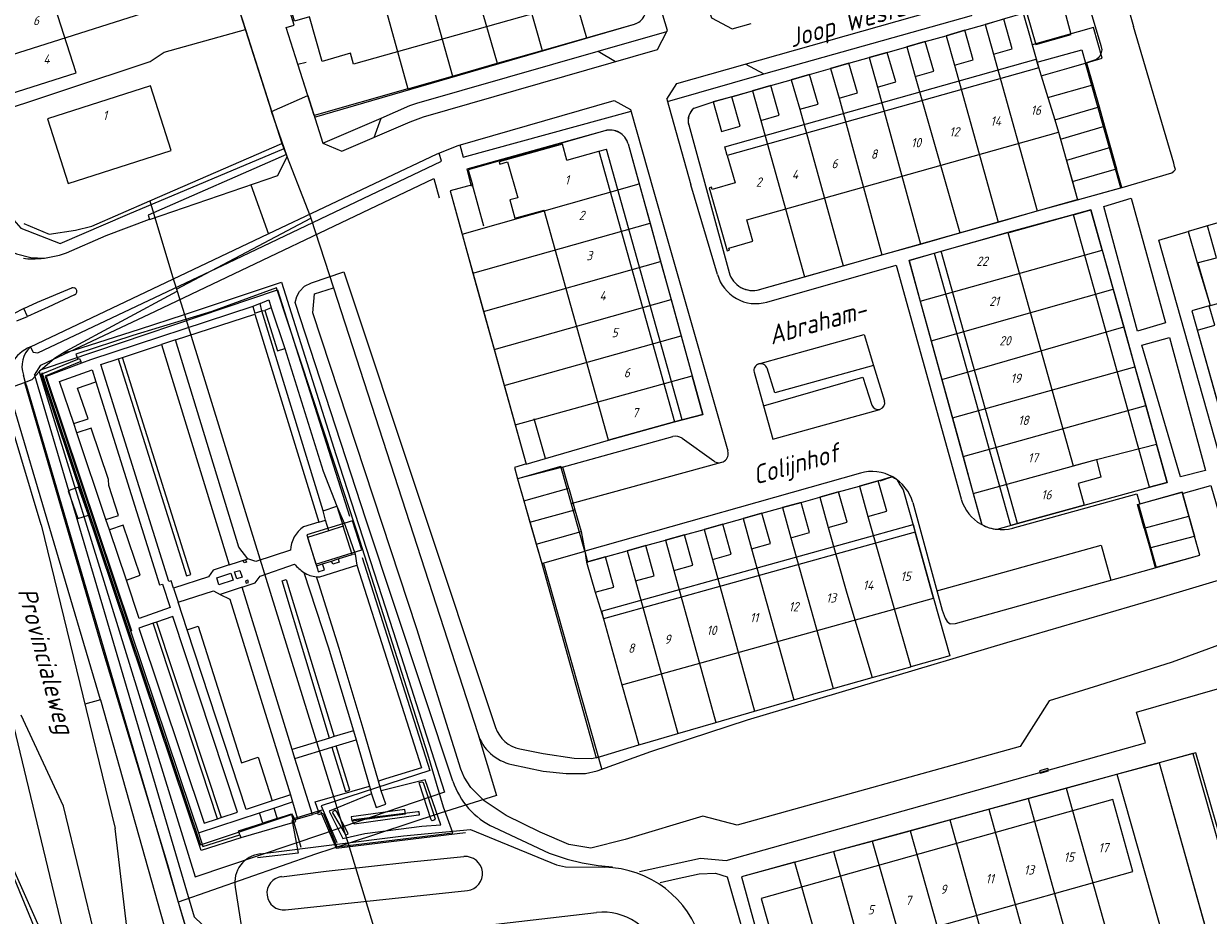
# Model space of a CAD drawing. Extents: x 124314 to 128016, y 450271 to 453716.
# Tile 28 of 40: x 125255 to 125414, y 450834 to 450954. Entities that reach past the tile are written whole.
import ezdxf
from ezdxf.enums import TextEntityAlignment as Align

# ---------------------------------------------------------------- set-up
doc = ezdxf.new("R2010")
doc.units = 0
doc.header["$MEASUREMENT"] = 0
for name, color, linetype in [('Default_100', 7, 'Continuous'), ('Default_101', 7, 'Continuous'), ('Default_102', 7, 'Continuous'), ('Default_103', 7, 'Continuous'), ('Default_105', 7, 'Continuous'), ('Default_113', 7, 'Continuous'), ('Default_117', 7, 'Continuous'), ('Default_21', 40, 'Continuous'), ('Default_22', 7, 'Continuous'), ('Default_4', 1, 'Continuous'), ('Default_48', 140, 'Continuous'), ('Default_5', 7, 'Continuous'), ('Default_6', 7, 'Continuous'), ('Default_60', 7, 'Continuous'), ('Default_7', 7, 'Continuous'), ('Default_74', 7, 'Continuous'), ('Default_79', 2, 'Continuous'), ('Default_80', 7, 'Continuous'), ('Default_82', 7, 'Continuous'), ('Default_84', 7, 'Continuous'), ('Default_89', 7, 'Continuous'), ('Default_99', 2, 'Continuous')]:
    doc.layers.add(name, color=color, linetype=linetype)
doc.styles.add('Style-ENGINEERING', font='isoct.shx', dxfattribs={"oblique": 15})

msp = doc.modelspace()

# ---------------------------------------------------------------- linework, layer by layer
at = {"layer": 'Default_100', "lineweight": -3, "flags": 128}
for points in [[(125287.16, 450916.62), (125286.18, 450916.23)], [(125286.18, 450916.23), (125286.47, 450915.35), (125287.41, 450915.63)], [(125287.41, 450915.63), (125287.16, 450916.62)], [(125275.81, 450911.75), (125273.93, 450911.13)], [(125273.93, 450911.13), (125282.99, 450881.52)], [(125285.51, 450882.36), (125284.31, 450883.9), (125275.81, 450911.75)], [(125295.62, 450888.81), (125297.47, 450889.41)], [(125295.96, 450887.56), (125295.62, 450888.81)], [(125297.47, 450889.41), (125298.32, 450886.72)], [(125296.4, 450886.12), (125295.96, 450887.56)], [(125282.99, 450881.52), (125285.51, 450882.36)], [(125283.54, 450879.46), (125281.64, 450878.85), (125281.34, 450879.81), (125283.24, 450880.41), (125283.54, 450879.46)], [(125284.05, 450879.64), (125283.74, 450880.58), (125284.44, 450880.8), (125284.74, 450879.87), (125284.05, 450879.64)], [(125293.02, 450880.52), (125296.3, 450870.52), (125299.69, 450859.24)], [(125294.75, 450881.41), (125294.87, 450880.98), (125294.97, 450880.61), (125295.81, 450880.88), (125295.53, 450881.66)], [(125303.06, 450852.5), (125301, 450859.55), (125297.78, 450870.31), (125295.04, 450878.97), (125294.74, 450879.92)], [(125284.77, 450878.53), (125281.81, 450877.56)], [(125281.81, 450877.56), (125283.1, 450876.91), (125291.24, 450850.63)], [(125291.46, 450856.72), (125284.77, 450878.53)], [(125299.69, 450859.24), (125300.06, 450858.04)], [(125291.81, 450855.55), (125291.46, 450856.72)], [(125300.06, 450858.04), (125301.83, 450851.82)], [(125294.18, 450848.01), (125291.81, 450855.55)], [(125301.83, 450851.82), (125302.12, 450850.77)], [(125303.43, 450851.17), (125303.06, 450852.5)], [(125291.24, 450850.63), (125291.53, 450849.69)], [(125302.12, 450850.77), (125302.74, 450848.94), (125304.03, 450849.4), (125303.43, 450851.17)], [(125291.53, 450849.69), (125292.19, 450847.41)], [(125292.19, 450847.41), (125294.18, 450848.01)]]:
    msp.add_lwpolyline(points, dxfattribs=at)
at = {"layer": 'Default_100', "lineweight": -3}
msp.add_ellipse((125295.1, 450883.73), major_axis=(-2.07, -3.21), ratio=1, start_param=0, end_param=0.481331, dxfattribs=at)
at = {"layer": 'Default_101', "lineweight": -3, "flags": 128}
for points in [[(125295.05, 450887.29), (125293, 450886.64)], [(125284.89, 450882.11), (125285.22, 450882.22)], [(125285.01, 450881.79), (125284.89, 450882.11)], [(125285.22, 450882.22), (125285.33, 450881.9)], [(125286.58, 450881.97), (125285.51, 450882.36)], [(125291.26, 450883.49), (125286.58, 450881.97)], [(125297.63, 450882.33), (125297.79, 450881.89), (125296.92, 450881.63), (125296.75, 450882.05)], [(125299.94, 450882.98), (125299.51, 450882.91)], [(125282.99, 450881.52), (125280.84, 450880.82), (125280.23, 450879.94), (125275.53, 450878.41)], [(125284.77, 450878.53), (125286.49, 450879.11), (125287.15, 450880.03), (125291.79, 450881.64)], [(125285.33, 450881.9), (125285.01, 450881.79)], [(125294.74, 450879.92), (125295.19, 450879.93), (125300.14, 450881.49)], [(125285.2, 450879.38), (125285.3, 450879.06), (125285.62, 450879.17), (125285.51, 450879.49), (125285.2, 450879.38)], [(125275.53, 450878.41), (125276.15, 450876.52)], [(125276.15, 450876.52), (125280.89, 450878.04), (125281.81, 450877.56)], [(125296.49, 450858.27), (125291.46, 450856.72)], [(125297.1, 450858.47), (125296.49, 450858.27)], [(125299.69, 450859.24), (125297.1, 450858.47)], [(125291.81, 450855.55), (125296.79, 450857.06)], [(125296.79, 450857.06), (125297.36, 450857.23)], [(125297.36, 450857.23), (125300.06, 450858.04)], [(125292.19, 450847.41), (125291.86, 450847.27)], [(125294.93, 450848.21), (125294.18, 450848.01)], [(125291.5, 450846.91), (125292.27, 450842.83), (125286.82, 450842.2)]]:
    msp.add_lwpolyline(points, dxfattribs=at)
at = {"layer": 'Default_101', "lineweight": -3}
for centre, major_axis, start_param in [((125295.1, 450883.42), (-3.84, 0.07), 5.307968), ((125295.85, 450884.87), (-2.83, -4.35), 5.960826)]:
    msp.add_ellipse(centre, major_axis=major_axis, ratio=1, start_param=start_param, end_param=6.283185, dxfattribs=at)
at = {"layer": 'Default_102', "lineweight": -3, "flags": 128}
msp.add_lwpolyline([(125295.4, 450848.1), (125297.36, 450843.47), (125314.74, 450845.59)], dxfattribs=at)
at = {"layer": 'Default_103', "lineweight": -3, "flags": 128}
for points in [[(125286.18, 450916.23), (125264.4, 450909.08), (125263.18, 450908.62)], [(125295.62, 450888.81), (125287.41, 450915.63)], [(125275.81, 450911.75), (125286.43, 450915.22), (125295.05, 450887.29)], [(125268.7, 450909.4), (125273.93, 450911.13)], [(125275.53, 450878.41), (125275.2, 450879.41), (125274.89, 450879.3), (125265.79, 450908.42), (125268.12, 450909.21)], [(125268.12, 450909.21), (125268.7, 450909.4)], [(125263.18, 450908.62), (125258.46, 450906.84), (125269.88, 450872.69), (125269.78, 450872.66)], [(125295.05, 450887.29), (125295.96, 450887.56)], [(125277.39, 450872.83), (125276.15, 450876.52)], [(125275.45, 450874.6), (125273.27, 450873.85)], [(125281.93, 450847.61), (125284.11, 450848.32), (125275.45, 450874.6)], [(125272.8, 450873.69), (125270.86, 450873.04), (125279.67, 450846.85), (125281.46, 450847.45)], [(125273.27, 450873.85), (125272.8, 450873.69)], [(125288.79, 450849.84), (125285.3, 450848.7), (125277.39, 450872.83)], [(125291.24, 450850.63), (125288.79, 450849.84)], [(125289, 450848.84), (125291.53, 450849.69)], [(125281.46, 450847.45), (125281.93, 450847.61)]]:
    msp.add_lwpolyline(points, dxfattribs=at)
at = {"layer": 'Default_105', "lineweight": -3, "flags": 128}
for points in [[(125287.41, 450915.63), (125287.8, 450915.71)], [(125287.8, 450915.71), (125289.5, 450910.27), (125290.47, 450910.57)], [(125262.15, 450900.53), (125264.09, 450901.14), (125262.66, 450905.27), (125265.12, 450906.11)], [(125266.46, 450887.63), (125268.17, 450888.17), (125266.85, 450892.19), (125266.81, 450892.98), (125264.5, 450899.88), (125262.57, 450899.25)], [(125269.21, 450879.46), (125271.06, 450880.13), (125268.79, 450886.85), (125266.95, 450886.24)], [(125277.39, 450872.83), (125278.84, 450873.32), (125284.68, 450854.97), (125286.91, 450855.7), (125288.79, 450849.84)]]:
    msp.add_lwpolyline(points, dxfattribs=at)
at = {"layer": 'Default_21', "lineweight": -3, "flags": 128}
for points in [[(125323.59, 450977.02), (125326.72, 450966.93), (125330.98, 450952.32)], [(125317.73, 450975.27), (125321.37, 450963.59), (125325.01, 450950.61)], [(125311.73, 450973.48), (125312.18, 450972.1), (125316.26, 450958.34), (125318.98, 450948.89)], [(125305.84, 450971.67), (125309.29, 450960.48), (125313, 450947.18)], [(125299.95, 450969.84), (125303.46, 450958.27), (125307.01, 450945.47)], [(125247.38, 450948.03), (125283.28, 450959.43)], [(125307.01, 450945.47), (125294.43, 450941.87), (125292.23, 450948.76), (125290.66, 450953.68), (125291.74, 450954.01), (125290.89, 450956.78)], [(125384.5, 450954.1), (125387.14, 450954.89), (125389.59, 450955.64), (125390.53, 450952.35)], [(125330.98, 450952.32), (125337.41, 450954.15)], [(125379.24, 450952.6), (125381.75, 450953.32), (125384.5, 450954.1)], [(125384.5, 450954.1), (125385.63, 450950.12), (125391.47, 450929.06)], [(125399.02, 450953.72), (125390.81, 450951.37)], [(125400.19, 450949.56), (125399.02, 450953.72)], [(125249.43, 450941.53), (125272.39, 450949.14), (125274.29, 450950.39), (125285.19, 450953.42)], [(125325.01, 450950.61), (125330.98, 450952.32)], [(125373.97, 450951.1), (125376.45, 450951.81), (125379.24, 450952.6)], [(125379.24, 450952.6), (125380.37, 450948.63), (125386.24, 450927.57)], [(125390.53, 450952.35), (125390.81, 450951.37)], [(125318.98, 450948.89), (125325.01, 450950.61)], [(125368.91, 450949.66), (125371.35, 450950.36), (125373.97, 450951.1)], [(125373.97, 450951.1), (125375.1, 450947.12), (125381.1, 450926.12)], [(125390.81, 450951.37), (125391.79, 450947.93)], [(125313, 450947.18), (125318.98, 450948.89)], [(125363.75, 450948.19), (125366.21, 450948.89), (125368.91, 450949.66)], [(125368.91, 450949.66), (125370.04, 450945.68), (125375.79, 450924.61)], [(125395.76, 450948.3), (125398.11, 450948.96)], [(125398.11, 450948.96), (125400.19, 450949.56)], [(125398.11, 450948.96), (125398.94, 450946)], [(125358.47, 450946.69), (125360.93, 450947.39), (125363.75, 450948.19)], [(125363.75, 450948.19), (125364.88, 450944.22), (125370.62, 450923.15)], [(125391.79, 450947.93), (125391.99, 450947.23)], [(125391.99, 450947.23), (125395.76, 450948.3)], [(125391.99, 450947.23), (125392.9, 450944.32)], [(125307.01, 450945.47), (125313, 450947.18)], [(125353.26, 450945.21), (125355.7, 450945.9), (125358.47, 450946.69)], [(125358.47, 450946.69), (125359.61, 450942.71), (125365.45, 450921.68)], [(125392.9, 450944.32), (125398.94, 450946)], [(125398.94, 450946), (125399.78, 450943.05)], [(125345.42, 450942.86), (125347.99, 450943.71), (125353.26, 450945.21)], [(125353.26, 450945.21), (125354.39, 450941.23), (125360.23, 450920.2)], [(125392.9, 450944.32), (125393.84, 450941.28)], [(125393.84, 450941.28), (125399.78, 450943.05)], [(125399.78, 450943.05), (125400.52, 450940.44)], [(125393.84, 450941.28), (125394.34, 450939.65), (125394.61, 450938.71), (125400.52, 450940.44)], [(125333.45, 450939.83), (125315.11, 450934.58), (125315.69, 450932.56)], [(125344.7, 450940.64), (125350.12, 450920.81)], [(125400.52, 450940.44), (125401.33, 450937.57)], [(125290.06, 450938.11), (125293.86, 450928.37), (125293.96, 450928.09)], [(125336.57, 450938.07), (125338.05, 450932.7)], [(125431.91, 450932.8), (125432.09, 450932.23), (125429.51, 450931.38), (125414.46, 450927.11), (125411.74, 450926.31), (125412.95, 450922.1), (125414.71, 450916.36), (125414.58, 450916.3), (125412.25, 450915.64), (125419.05, 450891.47), (125427.4, 450893.82), (125430.74, 450894.59), (125463.05, 450903.68), (125460.91, 450911.28), (125459.24, 450916.94), (125459.7, 450917.08), (125453.57, 450938.9)], [(125401.33, 450937.57), (125395.42, 450935.84), (125396.21, 450933.01)], [(125401.33, 450937.57), (125402.13, 450934.74)], [(125396.21, 450933.01), (125402.13, 450934.74)], [(125396.91, 450930.54), (125402.84, 450932.21), (125402.13, 450934.74)], [(125396.21, 450933.01), (125396.91, 450930.54)], [(125315.69, 450932.56), (125312.69, 450931.75), (125314.27, 450925.93)], [(125314.27, 450925.93), (125338.05, 450932.7)], [(125338.05, 450932.7), (125339.5, 450927.44)], [(125255.42, 450927.37), (125258.85, 450925.96), (125262.37, 450926.5), (125264.55, 450927.03), (125272.36, 450930.43)], [(125391.47, 450929.06), (125396.91, 450930.54)], [(125400.2, 450923.81), (125398.69, 450929.21), (125396.25, 450928.54), (125387.53, 450926.16), (125378.73, 450923.68), (125374.28, 450922.39), (125375.78, 450916.93)], [(125386.24, 450927.57), (125391.47, 450929.06)], [(125275.95, 450918.55), (125293.96, 450928.09)], [(125293.96, 450928.09), (125297.03, 450918.75), (125316.37, 450858.87), (125318.89, 450850.56), (125311.33, 450848.17), (125298.97, 450844.11)], [(125315.72, 450920.72), (125339.5, 450927.44)], [(125339.5, 450927.44), (125340.93, 450922.28)], [(125381.1, 450926.12), (125386.24, 450927.57)], [(125314.27, 450925.93), (125315.72, 450920.72)], [(125375.79, 450924.61), (125381.1, 450926.12)], [(125370.62, 450923.15), (125375.79, 450924.61)], [(125375.78, 450916.93), (125400.2, 450923.81)], [(125400.2, 450923.81), (125401.68, 450918.55)], [(125253.63, 450922.92), (125250.48, 450912.97), (125253.18, 450905.17), (125255.54, 450906.04)], [(125317.16, 450915.57), (125340.93, 450922.28)], [(125340.93, 450922.28), (125342.34, 450917.17)], [(125365.45, 450921.68), (125370.62, 450923.15)], [(125315.72, 450920.72), (125317.16, 450915.57)], [(125354.22, 450918.5), (125360.23, 450920.2)], [(125360.23, 450920.2), (125365.45, 450921.68)], [(125276.99, 450915.17), (125290.01, 450919.49), (125297.31, 450896.34), (125305.03, 450872.58), (125311.92, 450851.03), (125298.27, 450846.35)], [(125260.65, 450909.97), (125261.09, 450910.24), (125276.03, 450918.28)], [(125318.58, 450910.47), (125342.34, 450917.17)], [(125342.34, 450917.17), (125343.68, 450912.31)], [(125377.24, 450911.63), (125401.68, 450918.55)], [(125401.68, 450918.55), (125403.09, 450913.48)], [(125317.16, 450915.57), (125318.58, 450910.47)], [(125375.78, 450916.93), (125377.24, 450911.63)], [(125260.65, 450909.97), (125262.16, 450910.36), (125270.96, 450913.17), (125276.99, 450915.17)], [(125319.94, 450905.62), (125343.68, 450912.31)], [(125343.68, 450912.31), (125345.17, 450906.91)], [(125378.68, 450906.43), (125403.09, 450913.48)], [(125403.09, 450913.48), (125404.58, 450908.15)], [(125377.24, 450911.63), (125378.68, 450906.43)], [(125257.5, 450907.47), (125257.64, 450907.62), (125259.54, 450909.29), (125260.65, 450909.97)], [(125318.58, 450910.47), (125319.94, 450905.62)], [(125255.54, 450906.04), (125256.57, 450906.43), (125257.5, 450907.47)], [(125257.5, 450907.47), (125269.01, 450870.23), (125278.42, 450839.63), (125295.73, 450845.48), (125298.27, 450846.35)], [(125380.1, 450901.27), (125404.58, 450908.15)], [(125404.58, 450908.15), (125406.04, 450902.95)], [(125255.54, 450906.04), (125265.91, 450870.46), (125274.71, 450841.28), (125276.18, 450836.26)], [(125321.4, 450900.36), (125345.17, 450906.91)], [(125321.4, 450900.36), (125322.88, 450895.08), (125325.46, 450895.82), (125333.93, 450898.27), (125342.79, 450900.74), (125346.59, 450901.75), (125345.17, 450906.91)], [(125378.68, 450906.43), (125380.1, 450901.27)], [(125319.94, 450905.62), (125321.4, 450900.36)], [(125381.53, 450896.08), (125406.04, 450902.95)], [(125406.04, 450902.95), (125407.49, 450897.75)], [(125380.1, 450901.27), (125381.53, 450896.08)], [(125224.43, 450899.55), (125229.66, 450900.48), (125234.23, 450900.34), (125237.2, 450899.53), (125240.97, 450896.93), (125243.15, 450891.88), (125245.04, 450883.67), (125246.08, 450866.76), (125251.09, 450846.71), (125257.14, 450832.13), (125258.43, 450822.9), (125257.61, 450814.67), (125254.25, 450805.84), (125246.2, 450795.59)], [(125382.89, 450891.12), (125399.43, 450895.7), (125407.49, 450897.75)], [(125386.1, 450886.31), (125388.85, 450887.07), (125397.78, 450889.57), (125406.56, 450891.95), (125408.93, 450892.61), (125407.49, 450897.75)], [(125381.53, 450896.08), (125382.89, 450891.12)], [(125328.62, 450891.84), (125327.82, 450894.66), (125321.73, 450893.08), (125322.57, 450890.14)], [(125367.62, 450892.11), (125370.15, 450892.81), (125372.02, 450893.38), (125372.33, 450893.2), (125372.62, 450893), (125373.06, 450892.29), (125373.48, 450891.63), (125375.11, 450885.94), (125377.57, 450877.08), (125379.75, 450869.32), (125374.51, 450867.85)], [(125322.57, 450890.14), (125328.62, 450891.84)], [(125328.62, 450891.84), (125329.43, 450888.94)], [(125362.3, 450890.63), (125364.82, 450891.33), (125367.62, 450892.11)], [(125367.62, 450892.11), (125368.76, 450888.05), (125372.07, 450876.44), (125374.51, 450867.85)], [(125322.57, 450890.14), (125323.38, 450887.28)], [(125357.27, 450889.23), (125359.79, 450889.93), (125362.3, 450890.63)], [(125362.3, 450890.63), (125363.43, 450886.57), (125365.94, 450877.75), (125369.33, 450866.4)], [(125382.89, 450891.12), (125384.04, 450886.94)], [(125405.84, 450886.48), (125404.96, 450889.62), (125410.94, 450891.29), (125411.84, 450888.07)], [(125323.38, 450887.28), (125329.43, 450888.94)], [(125329.43, 450888.94), (125330.26, 450886)], [(125352.01, 450887.76), (125354.53, 450888.47), (125357.27, 450889.23)], [(125357.27, 450889.23), (125358.4, 450885.17), (125364.09, 450864.93)], [(125323.38, 450887.28), (125324.22, 450884.33)], [(125346.75, 450886.3), (125349.28, 450887), (125352.01, 450887.76)], [(125352.01, 450887.76), (125353.13, 450883.7), (125358.82, 450863.42)], [(125405.84, 450886.48), (125411.84, 450888.07)], [(125411.84, 450888.07), (125412.58, 450885.39)], [(125324.22, 450884.33), (125330.26, 450886)], [(125330.26, 450886), (125330.76, 450883.37)], [(125341.58, 450884.86), (125344.11, 450885.56), (125346.75, 450886.3)], [(125346.75, 450886.3), (125347.88, 450882.24), (125353.55, 450861.89)], [(125405.84, 450886.48), (125406.58, 450883.8)], [(125406.58, 450883.8), (125412.58, 450885.39)], [(125406.58, 450883.8), (125407.32, 450881.16), (125413.3, 450882.82), (125412.58, 450885.39)], [(125324.22, 450884.33), (125324.97, 450881.71)], [(125336.43, 450883.43), (125338.95, 450884.13), (125341.58, 450884.86)], [(125341.58, 450884.86), (125342.71, 450880.8), (125348.35, 450860.37)], [(125324.97, 450881.71), (125330.76, 450883.37)], [(125330.76, 450883.37), (125330.99, 450881.91)], [(125330.99, 450881.91), (125333.52, 450882.62), (125336.43, 450883.43)], [(125336.43, 450883.43), (125337.55, 450879.37), (125343.22, 450858.88)], [(125324.97, 450881.71), (125332.27, 450855.63), (125338.01, 450857.36)], [(125330.99, 450881.91), (125332.12, 450877.85), (125333.25, 450874.3), (125335.72, 450865.44), (125338.01, 450857.36)], [(125369.33, 450866.4), (125374.51, 450867.85)], [(125364.09, 450864.93), (125369.33, 450866.4)], [(125358.82, 450863.42), (125361.79, 450864.29), (125364.09, 450864.93)], [(125353.55, 450861.89), (125358.82, 450863.42)], [(125348.35, 450860.37), (125353.55, 450861.89)], [(125343.22, 450858.88), (125348.35, 450860.37)], [(125338.01, 450857.36), (125338.82, 450857.6), (125343.22, 450858.88)], [(125412.36, 450856.2), (125407.83, 450854.96)], [(125412.36, 450856.2), (125419.05, 450832.75)], [(125395.35, 450851.55), (125402.17, 450853.41)], [(125402.17, 450853.41), (125407.83, 450854.96)], [(125402.17, 450853.41), (125408.82, 450829.93)], [(125407.83, 450854.96), (125414.42, 450831.55)], [(125390.26, 450850.16), (125395.35, 450851.55)], [(125395.35, 450851.55), (125402.01, 450828.01)], [(125379.74, 450847.28), (125385, 450848.72)], [(125385, 450848.72), (125390.26, 450850.16)], [(125385, 450848.72), (125391.52, 450825.1)], [(125390.26, 450850.16), (125396.8, 450826.57)], [(125374.42, 450845.83), (125379.74, 450847.28)], [(125379.74, 450847.28), (125386.34, 450823.66)], [(125369.34, 450844.44), (125374.42, 450845.83)], [(125374.42, 450845.83), (125381.09, 450822.2)], [(125298.97, 450844.11), (125294.61, 450842.68), (125276.18, 450836.26)], [(125364.15, 450843.03), (125369.34, 450844.44)], [(125369.34, 450844.44), (125376.1, 450820.81)], [(125358.89, 450841.59), (125364.15, 450843.03)], [(125364.15, 450843.03), (125370.76, 450819.33)], [(125358.89, 450841.59), (125351.79, 450839.65), (125358.3, 450815.8), (125360.43, 450816.43), (125365.64, 450817.9)], [(125358.89, 450841.59), (125365.64, 450817.9)], [(125276.18, 450836.26), (125277.54, 450831.64), (125278.67, 450826.6), (125280.25, 450821.74)]]:
    msp.add_lwpolyline(points, dxfattribs=at)
at = {"layer": 'Default_21', "lineweight": -3}
for centre, major_axis, end_param in [((125336.82, 450956.23), (0.59, -2.07), 1.594884), ((125346.74, 450941.2), (-1.33, 1.65), 1.163276), ((125334.14, 450937.4), (2.43, 0.67), 1.578408), ((125353.31, 450921.68), (-3.19, -0.87), 1.580287), ((125386.7, 450891.9), (-2.65, -4.96), 0.384508)]:
    msp.add_ellipse(centre, major_axis=major_axis, ratio=1, start_param=0, end_param=end_param, dxfattribs=at)
at = {"layer": 'Default_22', "lineweight": -3, "flags": 128}
for points in [[(125283.28, 450959.43), (125285.19, 450953.42)], [(125285.19, 450953.42), (125290.06, 450938.11)], [(125272.36, 450930.43), (125290.06, 450938.11)], [(125272.36, 450930.43), (125275.42, 450920.27), (125275.95, 450918.55)], [(125275.95, 450918.55), (125276.03, 450918.28)], [(125276.03, 450918.28), (125276.99, 450915.17)], [(125276.99, 450915.17), (125285.36, 450888), (125298.27, 450846.35)], [(125298.27, 450846.35), (125298.84, 450844.53), (125298.97, 450844.11)], [(125298.97, 450844.11), (125303.37, 450829.75)]]:
    msp.add_lwpolyline(points, dxfattribs=at)
at = {"layer": 'Default_4', "lineweight": -3, "flags": 128}
for points in [[(125335.67, 450958.94), (125299.71, 450948.79), (125299.29, 450950.24), (125295.47, 450949.15), (125293.77, 450955.14), (125291.76, 450954.57), (125290.2, 450959.99), (125282.34, 450984.87)], [(125262.45, 450947.61), (125259.19, 450957.83), (125250.33, 450955.01), (125253.59, 450944.78), (125262.45, 450947.61)], [(125391.69, 450948.3), (125391.48, 450949.03), (125397.47, 450950.72), (125397.98, 450948.92)], [(125402.7, 450932.17), (125397.98, 450948.92)], [(125391.69, 450948.3), (125349.88, 450936.52), (125350.92, 450932.83)], [(125275.21, 450937.19), (125272.43, 450945.86), (125258.6, 450941.42), (125261.38, 450932.75), (125275.21, 450937.19)], [(125352.5, 450927.86), (125394.34, 450939.65), (125396.91, 450930.54), (125402.7, 450932.17)], [(125328.33, 450935.9), (125327.74, 450938.03), (125319.26, 450935.66), (125319.34, 450935.36), (125320.39, 450935.65), (125321.74, 450930.84), (125320.69, 450930.54), (125321.37, 450928.1), (125325.29, 450929.19)], [(125328.33, 450935.9), (125332.63, 450937.1), (125342.78, 450900.75)], [(125350.92, 450932.83), (125347.85, 450931.96), (125347.76, 450932.25), (125347.46, 450932.17), (125349.84, 450923.7), (125350.15, 450923.78), (125350.07, 450924.07), (125353.31, 450924.99), (125352.5, 450927.86)], [(125342.78, 450900.75), (125333.93, 450898.27), (125325.29, 450929.19)], [(125397.78, 450889.57), (125388.85, 450887.07), (125378.6, 450923.65), (125387.53, 450926.16), (125396.3, 450894.83)], [(125463.05, 450903.68), (125430.74, 450894.59), (125430.36, 450895.93), (125427.07, 450895), (125427.4, 450893.82), (125419.05, 450891.47), (125412.98, 450913.06), (125415.31, 450913.72), (125414.58, 450916.3), (125420.61, 450917.99), (125423.6, 450907.36), (125449.26, 450914.57), (125446.81, 450923.29)], [(125396.97, 450892.46), (125397.78, 450889.57)], [(125377.57, 450877.08), (125375.11, 450885.94), (125333.25, 450874.3), (125335.72, 450865.44), (125377.57, 450877.08)], [(125404.33, 450840.35), (125401.61, 450850.02), (125354.44, 450836.75), (125357.16, 450827.09), (125404.33, 450840.35)]]:
    msp.add_lwpolyline(points, dxfattribs=at)
at = {"layer": 'Default_48', "lineweight": -3, "flags": 128}
for points in [[(125420.18, 450872.36), (125409.59, 450868.46), (125399.72, 450865.34), (125393.09, 450863.27), (125389.21, 450857.13), (125351.18, 450846.56), (125346.6, 450847.78), (125336.18, 450844.67), (125331.54, 450843.5), (125328.62, 450843.99), (125324.76, 450845.64), (125320.18, 450847.89), (125317.25, 450849.86), (125315.47, 450851.64), (125314.55, 450853.01), (125314.11, 450854.11), (125308.19, 450872.93), (125294.25, 450915.38), (125294.47, 450917.94), (125297.03, 450918.75), (125316.37, 450858.87)], [(125320.95, 450854.73), (125325.16, 450853.84), (125328.26, 450853.52), (125330.86, 450853.51), (125332.4, 450853.89), (125339.61, 450856.48), (125352.57, 450860.73), (125387.42, 450871.11), (125407.58, 450877.03), (125418.04, 450880.13)]]:
    msp.add_lwpolyline(points, dxfattribs=at)
at = {"layer": 'Default_48', "lineweight": -3}
msp.add_ellipse((125322.23, 450860.76), major_axis=(-5.86, -1.89), ratio=1, start_param=0, end_param=1.050248, dxfattribs=at)
at = {"layer": 'Default_5', "lineweight": -3, "flags": 128}
for points in [[(125296.4, 450886.12), (125293.54, 450885.23), (125294.75, 450881.41)], [(125298.32, 450886.72), (125296.4, 450886.12)], [(125299.51, 450882.91), (125298.32, 450886.72)], [(125295.53, 450881.66), (125296.75, 450882.05)], [(125296.75, 450882.05), (125297.63, 450882.33)], [(125297.63, 450882.33), (125299.51, 450882.91)], [(125294.75, 450881.41), (125295.53, 450881.66)]]:
    msp.add_lwpolyline(points, dxfattribs=at)
at = {"layer": 'Default_6', "lineweight": -3, "flags": 128}
for points in [[(125388.14, 450950.84), (125387.01, 450954.82), (125384.5, 450954.1), (125385.63, 450950.12), (125388.14, 450950.84)], [(125382.88, 450949.34), (125381.75, 450953.32), (125379.24, 450952.6), (125380.37, 450948.63), (125382.88, 450949.34)], [(125377.59, 450947.83), (125376.45, 450951.81), (125373.97, 450951.1), (125375.1, 450947.12), (125377.59, 450947.83)], [(125367.34, 450944.92), (125366.21, 450948.89), (125363.75, 450948.19), (125364.88, 450944.22), (125367.34, 450944.92)], [(125372.48, 450946.38), (125371.35, 450950.36), (125368.91, 450949.66), (125370.04, 450945.68), (125372.48, 450946.38)], [(125362.07, 450943.41), (125360.93, 450947.39), (125358.47, 450946.69), (125359.61, 450942.71), (125362.07, 450943.41)], [(125356.84, 450941.92), (125355.7, 450945.9), (125353.26, 450945.21), (125354.39, 450941.23), (125356.84, 450941.92)], [(125351.6, 450940.43), (125350.47, 450944.41), (125347.99, 450943.71), (125349.12, 450939.73), (125351.6, 450940.43)], [(125317.2, 450927.01), (125315.69, 450932.56), (125312.69, 450931.75), (125314.24, 450926.06), (125322.88, 450895.08), (125325.46, 450895.82), (125323.95, 450901.15)], [(125408.93, 450892.61), (125406.56, 450891.95), (125396.33, 450928.55), (125398.69, 450929.21), (125408.93, 450892.61)], [(125415.57, 450922.75), (125414.33, 450927.06), (125411.74, 450926.31), (125412.95, 450922.1), (125415.57, 450922.75)], [(125330.76, 450883.37), (125327.52, 450894.73), (125321.73, 450893.08), (125324.97, 450881.71), (125330.76, 450883.37)], [(125396.3, 450894.83), (125399.43, 450895.7), (125400.02, 450893.3), (125396.98, 450892.46)], [(125396.3, 450894.83), (125396.3, 450894.83)], [(125371.28, 450888.75), (125370.15, 450892.81), (125367.62, 450892.11), (125368.76, 450888.05), (125371.28, 450888.75)], [(125365.95, 450887.27), (125364.82, 450891.33), (125362.3, 450890.63), (125363.43, 450886.57), (125365.95, 450887.27)], [(125413.3, 450882.82), (125410.94, 450891.29), (125405.08, 450889.66), (125407.44, 450881.19), (125413.3, 450882.82)], [(125355.66, 450884.41), (125354.53, 450888.47), (125352.01, 450887.76), (125353.13, 450883.7), (125355.66, 450884.41)], [(125360.92, 450885.87), (125359.79, 450889.93), (125357.27, 450889.23), (125358.4, 450885.17), (125360.92, 450885.87)], [(125300.8, 450883.55), (125299.58, 450887.47), (125293.43, 450885.55), (125294.66, 450881.63), (125300.8, 450883.55)], [(125350.41, 450882.95), (125349.28, 450887), (125346.75, 450886.3), (125347.88, 450882.24), (125350.41, 450882.95)], [(125345.24, 450881.51), (125344.11, 450885.56), (125341.58, 450884.86), (125342.71, 450880.8), (125345.24, 450881.51)], [(125340.08, 450880.07), (125338.95, 450884.13), (125336.43, 450883.43), (125337.55, 450879.37), (125340.08, 450880.07)], [(125334.65, 450878.56), (125333.52, 450882.62), (125330.99, 450881.91), (125332.12, 450877.85), (125334.65, 450878.56)]]:
    msp.add_lwpolyline(points, dxfattribs=at)
at = {"layer": 'Default_60', "lineweight": -3, "flags": 128}
for points in [[(125262.15, 450900.53), (125260.24, 450906.14), (125264.63, 450907.71), (125265.12, 450906.11)], [(125265.12, 450906.11), (125273.66, 450878.84), (125274.04, 450878.95), (125275.09, 450875.8), (125270.92, 450874.34)], [(125262.57, 450899.25), (125262.15, 450900.53)], [(125266.46, 450887.63), (125262.57, 450899.25)], [(125266.95, 450886.24), (125266.46, 450887.63)], [(125269.21, 450879.46), (125266.95, 450886.24)], [(125270.92, 450874.34), (125269.21, 450879.46)]]:
    msp.add_lwpolyline(points, dxfattribs=at)
at = {"layer": 'Default_7', "lineweight": -3, "flags": 128}
for points in [[(125264.14, 450888.23), (125262.76, 450891.97), (125261.38, 450891.48), (125262.71, 450887.77), (125264.14, 450888.23)], [(125393, 450853.87), (125392.92, 450854.21), (125391.77, 450853.88), (125391.86, 450853.54), (125393, 450853.87)], [(125306.66, 450848.11), (125306.57, 450848.67), (125299.4, 450847.72), (125299.47, 450847.14), (125306.66, 450848.11)]]:
    msp.add_lwpolyline(points, dxfattribs=at)
at = {"layer": 'Default_74', "lineweight": -3, "flags": 128}
for points in [[(125284.56, 450844.89), (125279.26, 450843.19), (125257.76, 450907.14), (125262.69, 450909.16)], [(125262.69, 450909.16), (125262.92, 450909.26), (125263.09, 450908.85)], [(125263.09, 450908.85), (125258.3, 450906.89), (125269.78, 450872.66)], [(125269.78, 450872.66), (125277.85, 450848.6), (125278.87, 450845.57)], [(125310.57, 450847.42), (125310.62, 450847.28), (125310.25, 450847.16), (125310.14, 450847.28), (125308.57, 450852.15), (125308.52, 450852.29), (125308.89, 450852.42), (125309.04, 450852.31), (125310.65, 450847.45)], [(125291.84, 450847.35), (125291.44, 450847.21), (125291.5, 450846.91)], [(125291.5, 450846.91), (125291.94, 450847.06), (125291.86, 450847.27)], [(125291.86, 450847.27), (125291.84, 450847.35)], [(125294.9, 450848.28), (125295.05, 450848.32)], [(125294.93, 450848.21), (125294.9, 450848.28)], [(125295.4, 450848.1), (125295.01, 450847.97), (125294.93, 450848.21)], [(125295.05, 450848.32), (125295.3, 450848.41), (125295.4, 450848.1)], [(125297.31, 450848.46), (125297.24, 450848.58), (125296.91, 450848.4), (125296.89, 450848.23), (125298.57, 450845.36), (125298.63, 450845.24), (125298.98, 450845.42), (125298.95, 450845.57), (125297.36, 450848.49)], [(125299.7, 450847.24), (125299.56, 450847.22), (125299.61, 450846.84), (125299.76, 450846.85), (125299.77, 450846.75), (125308.41, 450847.95), (125308.55, 450847.97), (125308.5, 450848.35), (125308.35, 450848.39), (125299.69, 450847.3)], [(125278.87, 450845.57), (125279.49, 450843.72), (125284.43, 450845.29)], [(125284.43, 450845.29), (125284.56, 450844.89)]]:
    msp.add_lwpolyline(points, dxfattribs=at)
at = {"layer": 'Default_79', "lineweight": -3, "flags": 128}
for points in [[(125313.03, 450852.49), (125301.41, 450887.52), (125291.86, 450916.78), (125292.07, 450917.56), (125292.43, 450918.26), (125293.13, 450918.96), (125294.07, 450919.42), (125298.42, 450920.89), (125318.78, 450859.68)], [(125322.04, 450856.81), (125325.14, 450856.2), (125329.32, 450855.59), (125331.67, 450855.53), (125332.43, 450855.72)], [(125318.53, 450846.3), (125325.98, 450842.81), (125328.4, 450842), (125330.4, 450841.52), (125332.54, 450841.17), (125334.48, 450840.99)]]:
    msp.add_lwpolyline(points, dxfattribs=at)
at = {"layer": 'Default_79', "lineweight": -3}
for centre, major_axis, end_param in [((125322.87, 450861.04), (-4.09, -1.36), 1.056181), ((125322.97, 450855.79), (-9.94, -3.3), 0.812578)]:
    msp.add_ellipse(centre, major_axis=major_axis, ratio=1, start_param=0, end_param=end_param, dxfattribs=at)
at = {"layer": 'Default_80', "lineweight": -3, "flags": 128}
for points in [[(125257.87, 450907.37), (125279.16, 450843.95)], [(125325.46, 450895.82), (125333.93, 450898.27)], [(125397.78, 450889.57), (125406.56, 450891.95)]]:
    msp.add_lwpolyline(points, dxfattribs=at)
at = {"layer": 'Default_82', "lineweight": -3, "flags": 128}
for points in [[(125295.4, 450848.1), (125295.62, 450848.18), (125297.44, 450843.66), (125313.02, 450845.54), (125311.79, 450849.01), (125309.69, 450856.13), (125300.25, 450885.78), (125289.35, 450918.73), (125280.67, 450915.55), (125270.07, 450912.32), (125262.43, 450909.81), (125262.69, 450909.16)], [(125287.16, 450916.62), (125288.31, 450917.11), (125288.65, 450916.06)], [(125288.65, 450916.06), (125290.47, 450910.57)], [(125268.12, 450909.21), (125277.29, 450880.07), (125277.86, 450880.25), (125268.7, 450909.4)], [(125290.47, 450910.57), (125295.62, 450894.1), (125297.47, 450889.41)], [(125263.18, 450908.62), (125263.09, 450908.85)], [(125297.47, 450889.41), (125298.59, 450886.82), (125299.94, 450882.98)], [(125299.94, 450882.98), (125300.14, 450881.49)], [(125300.14, 450881.49), (125308.81, 450854.27), (125304.01, 450852.79), (125303.06, 450852.5)], [(125296.49, 450858.27), (125290.1, 450879.4), (125290.67, 450879.58), (125297.1, 450858.47)], [(125281.46, 450847.45), (125272.8, 450873.69)], [(125273.27, 450873.85), (125281.93, 450847.61)], [(125296.79, 450857.06), (125298.62, 450851.09), (125299.2, 450851.26), (125297.36, 450857.23)], [(125295.05, 450848.32), (125294.54, 450849.7), (125301.83, 450851.82)], [(125302.12, 450850.77), (125296.44, 450848.48), (125298.27, 450844.77), (125301.22, 450845.46), (125308.86, 450846.43), (125311.4, 450846.64), (125309.3, 450852.68), (125303.43, 450851.17)], [(125289.44, 450847.47), (125291.39, 450848.1), (125291.84, 450847.35)], [(125284.43, 450845.29), (125284.26, 450845.82), (125287.52, 450846.86)], [(125291.5, 450846.91), (125284.56, 450844.89)]]:
    msp.add_lwpolyline(points, dxfattribs=at)
at = {"layer": 'Default_84', "lineweight": -3, "flags": 128}
for points in [[(125287.09, 450848.22), (125289, 450848.84)], [(125289, 450848.84), (125289.44, 450847.47)], [(125278.87, 450845.57), (125287.09, 450848.22)], [(125287.52, 450846.86), (125287.09, 450848.22)], [(125289.44, 450847.47), (125287.52, 450846.86)]]:
    msp.add_lwpolyline(points, dxfattribs=at)
at = {"layer": 'Default_89', "lineweight": -3, "flags": 128}
msp.add_lwpolyline([(125288.65, 450916.06), (125287.8, 450915.71)], dxfattribs=at)
at = {"layer": 'Default_99', "lineweight": -3, "flags": 128}
for points in [[(125422.5, 450974.09), (125423.77, 450969.39), (125414.21, 450966.62), (125412.79, 450971.27), (125407.85, 450969.89), (125402.41, 450960.91), (125404.39, 450953.84)], [(125238.65, 450972.03), (125239.18, 450970.49), (125239.42, 450970.58), (125239.57, 450970.18), (125239.92, 450969.17), (125244.5, 450956.14), (125244.87, 450955.06), (125245.09, 450954.35), (125245.45, 450953.24), (125248.72, 450942.71), (125249.11, 450941.58), (125249.23, 450941.28), (125250.04, 450937.75), (125251.61, 450933.17), (125252.52, 450929.61), (125255.04, 450926.76), (125260.32, 450924.67), (125269.35, 450928.58), (125290.4, 450937.46)], [(125341.76, 450953.15), (125341.84, 450953.29), (125337.71, 450966.91)], [(125345.34, 450962.67), (125347.74, 450954.99), (125350.52, 450953.51), (125353.08, 450954.23)], [(125282.85, 450960.66), (125285.21, 450953.35)], [(125397.7, 450959.08), (125399.67, 450952.51)], [(125341.77, 450944.09), (125343.08, 450946.19), (125383.91, 450957.77)], [(125352.28, 450948.81), (125354.77, 450947.46), (125382.68, 450955.33), (125383.91, 450957.77)], [(125390.03, 450955.76), (125391.29, 450951.41), (125396.05, 450952.77), (125394.88, 450957.08)], [(125294.47, 450941.66), (125337.42, 450954.16)], [(125381.75, 450953.32), (125384.5, 450954.1)], [(125402.88, 450932.22), (125409.57, 450934.18), (125409.83, 450934.4), (125410.03, 450934.64), (125409.89, 450935.05), (125409.83, 450935.49), (125404.39, 450953.84)], [(125272.32, 450927.93), (125289.52, 450933.82), (125290.78, 450936.37), (125288.7, 450942.4), (125293.57, 450944.57), (125295.58, 450938.15), (125298.15, 450937.07), (125307.32, 450941.04), (125309.09, 450941.69), (125340.52, 450950.76), (125341.76, 450953.15)], [(125285.21, 450953.35), (125288.7, 450942.4)], [(125332.54, 450950.53), (125341.76, 450953.15)], [(125376.45, 450951.81), (125379.24, 450952.6)], [(125399.67, 450952.51), (125400, 450951.28), (125400.15, 450950.68), (125400.04, 450950.16), (125399.81, 450949.7), (125399.45, 450949.38), (125397.98, 450948.92)], [(125302.45, 450938.94), (125303.4, 450941.54), (125307.26, 450943.21), (125308.22, 450943.53), (125332.55, 450950.51), (125334.86, 450949.13)], [(125371.35, 450950.36), (125373.97, 450951.1)], [(125293.57, 450944.57), (125292.23, 450948.76), (125293.35, 450949.06)], [(125349.55, 450937.68), (125391.36, 450949.46)], [(125366.21, 450948.89), (125368.91, 450949.66)], [(125391.48, 450949.03), (125391.36, 450949.46)], [(125341.87, 450943.76), (125354.77, 450947.46)], [(125360.93, 450947.39), (125363.75, 450948.19)], [(125355.7, 450945.9), (125358.47, 450946.69)], [(125341.77, 450944.09), (125344.99, 450932.59)], [(125350.47, 450944.41), (125353.26, 450945.21)], [(125256.33, 450910.8), (125288.26, 450925.97), (125310.95, 450936.73), (125313.73, 450937.86), (125334.71, 450943.9), (125336.88, 450942.69), (125340.03, 450931.64)], [(125313.99, 450937.92), (125314.43, 450936.28), (125336.95, 450942.46)], [(125345.42, 450942.86), (125347.99, 450943.71)], [(125295.58, 450938.15), (125303.41, 450941.53)], [(125333.45, 450939.83), (125314.89, 450934.68), (125315.51, 450932.41)], [(125344.7, 450940.64), (125350.12, 450920.81)], [(125336.57, 450938.07), (125346.59, 450901.75), (125342.8, 450900.74)], [(125349.88, 450936.52), (125349.55, 450937.68)], [(125256.32, 450910.79), (125256.71, 450910.11), (125257.33, 450909.99), (125283.79, 450922.55), (125311.52, 450935.75), (125311.19, 450936.83)], [(125290.69, 450936.64), (125272.12, 450928.5), (125272.32, 450927.93)], [(125332.63, 450937.1), (125333.64, 450937.38)], [(125343.8, 450901.01), (125333.64, 450937.38)], [(125256.87, 450907.01), (125257.73, 450908.34), (125273.11, 450915.6), (125310.5, 450933.44), (125311.2, 450930.83)], [(125285.91, 450932.58), (125288.27, 450925.95)], [(125340.03, 450931.64), (125349.95, 450896.83)], [(125348.57, 450920.55), (125344.99, 450932.59)], [(125354.22, 450918.5), (125397.03, 450930.63)], [(125408.69, 450914.03), (125404.96, 450912.94), (125400.43, 450929.66), (125404.1, 450930.79), (125408.69, 450914.03)], [(125387.7, 450926.17), (125396.53, 450928.61)], [(125266.49, 450925.77), (125272.32, 450927.94)], [(125250.55, 450926.26), (125251.38, 450924.97), (125251.98, 450924.48), (125252.62, 450924.1), (125254.45, 450923.29), (125256.37, 450922.8), (125258.2, 450922.74)], [(125261.19, 450923.42), (125266.49, 450925.77)], [(125419.73, 450882.94), (125407.81, 450925.16), (125411.89, 450926.35)], [(125258.2, 450922.74), (125260.24, 450923.11), (125261.19, 450923.42)], [(125383.98, 450887.18), (125374.28, 450922.39), (125377.66, 450923.38)], [(125377.66, 450923.38), (125378.6, 450923.65)], [(125377.66, 450923.39), (125377.66, 450923.38)], [(125377.66, 450923.38), (125387.91, 450886.81)], [(125355.19, 450916.83), (125372.55, 450921.79)], [(125372.55, 450921.79), (125381.29, 450890.39)], [(125413.03, 450922.07), (125414.71, 450916.36)], [(125255.46, 450915.97), (125257.28, 450916.83), (125261.88, 450918.73)], [(125262.24, 450917.79), (125258.69, 450916.12), (125255.93, 450914.9)], [(125257.94, 450907.83), (125289.48, 450918.47), (125299.17, 450888.06)], [(125255.46, 450915.97), (125254.05, 450915.24)], [(125255.93, 450914.9), (125255.46, 450915.97)], [(125254.48, 450914.29), (125255.93, 450914.9)], [(125354.09, 450908.54), (125368.24, 450912.45), (125369.51, 450908.31), (125356.26, 450904.63), (125355.22, 450907.93)], [(125414.07, 450894.2), (125410.73, 450893.35), (125405.52, 450911.04), (125409.26, 450912.07), (125414.07, 450894.2)], [(125369.51, 450908.31), (125370.97, 450903.53)], [(125277.54, 450831.64), (125255.84, 450905.52), (125255.66, 450905.98), (125255.39, 450907.02)], [(125256.87, 450907.01), (125278.33, 450834.26), (125279.36, 450833.26)], [(125353.48, 450907.41), (125354.75, 450902.88), (125356, 450898.4), (125370.37, 450902.4)], [(125354.75, 450902.88), (125368.05, 450906.75), (125369.3, 450902.99)], [(125257.78, 450886.89), (125252.32, 450905.17)], [(125265.74, 450863.43), (125253.29, 450905.5)], [(125327.56, 450894.59), (125342.57, 450898.76)], [(125343.81, 450898.54), (125348.05, 450895.49)], [(125322.9, 450895.09), (125321.3, 450894.6), (125321.73, 450893.08)], [(125328.93, 450889.77), (125349.16, 450895.31)], [(125367.74, 450893.87), (125330.76, 450883.37), (125331.11, 450881.95)], [(125370.4, 450892.81), (125371.98, 450893.37)], [(125242.96, 450893.12), (125244.98, 450884.41), (125245.07, 450884.03), (125246.11, 450867.11), (125250.97, 450847.48), (125257.1, 450833.79), (125257.67, 450832.53)], [(125364.82, 450891.33), (125367.62, 450892.11)], [(125411.14, 450891.15), (125414.79, 450892.2), (125417.65, 450882.35)], [(125359.79, 450889.93), (125362.3, 450890.63)], [(125388.18, 450886.48), (125404.86, 450891.06), (125405.26, 450889.7)], [(125354.53, 450888.47), (125357.27, 450889.23)], [(125374.77, 450889.89), (125378.73, 450875.44), (125379.13, 450874.36), (125379.41, 450873.94), (125379.79, 450873.6), (125380.53, 450873.64), (125407.64, 450881.23)], [(125257.78, 450886.89), (125267.69, 450846.12)], [(125332.97, 450875.32), (125374.83, 450886.96)], [(125349.28, 450887), (125352.01, 450887.76)], [(125374.83, 450886.96), (125375.11, 450885.94)], [(125388.85, 450887.07), (125387.91, 450886.81)], [(125344.11, 450885.56), (125346.75, 450886.3)], [(125338.95, 450884.13), (125341.58, 450884.86)], [(125378.02, 450878.03), (125400.07, 450884.2), (125401.36, 450879.48)], [(125300.86, 450882.51), (125309.93, 450853.91), (125295.37, 450849.16), (125297.46, 450844.25)], [(125333.52, 450882.62), (125336.43, 450883.43)], [(125325.21, 450881.7), (125332.98, 450854.2)], [(125332.97, 450875.32), (125333.25, 450874.3)], [(125338.1, 450840.34), (125346.27, 450842.16), (125349.73, 450841.84), (125406.02, 450857.65), (125404.82, 450861.76), (125426.55, 450868)], [(125265.74, 450863.43), (125263.62, 450862.83)], [(125265.74, 450863.43), (125281.95, 450805.84)], [(125226.17, 450777.9), (125254.74, 450792.38), (125259.35, 450795.36), (125262.74, 450798.33), (125265.98, 450802.21), (125267.23, 450804.62), (125267.95, 450806.84), (125268.41, 450810.77), (125268.4, 450815.01), (125267.34, 450822.01), (125260.77, 450849.12), (125255.07, 450861.33)], [(125253.8, 450861.04), (125262.6, 450824.38)], [(125407.58, 450829.58), (125419.49, 450833.02), (125412.76, 450856.3), (125351.79, 450839.65), (125358.3, 450815.8), (125360.43, 450816.43)], [(125407.83, 450854.96), (125414.43, 450831.51)], [(125291.57, 450847.43), (125295.51, 450848.62)], [(125279.16, 450843.95), (125291.39, 450847.99), (125292.64, 450843.64)], [(125273.43, 450808.43), (125269.36, 450832.12), (125267.69, 450846.12)], [(125287.18, 450842.73), (125306.41, 450845.14), (125315.42, 450845.98), (125326.93, 450841.23), (125328.15, 450840.99), (125333.38, 450840.92)], [(125290.04, 450839.66), (125296.04, 450840.41), (125307.4, 450841.67), (125314.52, 450842.35)], [(125340.86, 450838.89), (125343, 450839.37), (125346.08, 450840.04), (125348.29, 450840.14), (125349.85, 450839.66), (125352.03, 450831.98), (125346.71, 450830.55)], [(125283.81, 450838.25), (125285.19, 450829.37), (125332.31, 450834.83)], [(125290.56, 450835.21), (125314.98, 450837.81)]]:
    msp.add_lwpolyline(points, dxfattribs=at)
at = {"layer": 'Default_99', "lineweight": -3}
for centre, major_axis, start_param, end_param in [((125336.82, 450956.23), (0.6, -2.07), 0, 1.590854), ((125346.74, 450941.2), (-1.33, 1.66), 0, 1.162341), ((125334.14, 450937.41), (2.43, 0.67), 0, 1.581638), ((125256.52, 450929), (-1.12, -6.27), 0, 0.182927), ((125256.35, 450937.64), (0.21, -15.01), 0, 0.109545), ((125353.72, 450921.97), (-5.16, -1.42), 0, 1.580659), ((125353.32, 450921.68), (-3.19, -0.88), 0, 1.579092), ((125262.05, 450918.25), (-0.162, 0.481), 5.546417, 6.283185), ((125262.05, 450918.25), (0.204, 0.468), 5.550112, 6.283185), ((125262.05, 450918.25), (0.466, -0.181), 5.474341, 6.283185), ((125262.05, 450918.26), (0.461, 0.206), 5.481821, 6.283185), ((125258.09, 450906.27), (-1.76, 4.53), 0, 1.35788), ((125258.73, 450908.19), (-2.39, 2.61), 0, 1.166139), ((125354.35, 450907.65), (0.865, 0.273), 0, 3.111488), ((125370.13, 450903.27), (-0.834, -0.276), 0, 3.121163), ((125342.96, 450897.35), (0.85, 1.19), 0, 0.886571), ((125348.77, 450896.49), (-0.72, -1), 0, 2.470328), ((125369.29, 450888.4), (5.48, 1.5), 0, 1.579412), ((125386.7, 450891.89), (-5.41, -1.51), 0, 1.567405), ((125287.67, 450838.85), (-0.49, 3.88), 0, 1.600511), ((125314.74, 450840.08), (0.24, -2.27), 0, 3.131479), ((125333.2, 450827.22), (13.2, 3.67), 0, 1.285951), ((125290.32, 450837.44), (-0.28, 2.23), 0, 3.123788), ((125333.21, 450827.01), (7.59, 2.12), 0, 1.413409)]:
    msp.add_ellipse(centre, major_axis=major_axis, ratio=1, start_param=start_param, end_param=end_param, dxfattribs=at)

# ---------------------------------------------------------------- texts
at = {"layer": 'Default_113', "lineweight": -3, "style": 'Style-ENGINEERING', "oblique": 15}
for s, p in [('6', (125257.08, 450954.64)), ('4', (125258.48, 450949.45)), ('1', (125266.33, 450941.9)), ('16', (125391.29, 450942.59)), ('14', (125385.91, 450941.14)), ('12', (125380.35, 450939.69)), ('10', (125375.22, 450938.24)), ('6', (125364.27, 450935.42)), ('8', (125369.57, 450936.7)), ('4', (125358.97, 450933.96)), ('1', (125328.35, 450933.24)), ('2', (125354.1, 450932.94)), ('2', (125330.32, 450928.46)), ('3', (125331.35, 450923.07)), ('22', (125384.07, 450922.31)), ('4', (125333.14, 450917.69)), ('21', (125385.7, 450916.93)), ('5', (125334.76, 450912.73)), ('20', (125387.15, 450911.63)), ('6', (125336.39, 450907.35)), ('19', (125388.6, 450906.59)), ('7', (125337.5, 450901.96)), ('18', (125389.63, 450900.95)), ('17', (125390.91, 450895.91)), ('16', (125392.71, 450890.95)), ('15', (125373.82, 450880.01)), ('14', (125368.78, 450878.81)), ('13', (125363.82, 450877.1)), ('12', (125358.78, 450875.91)), ('11', (125353.48, 450874.45)), ('10', (125347.76, 450872.74)), ('8', (125336.98, 450870.35)), ('9', (125341.85, 450871.55)), ('17', (125400.37, 450843.56)), ('15', (125395.73, 450842.3)), ('13', (125390.38, 450840.57)), ('11', (125385.11, 450839.39)), ('9', (125378.89, 450837.97)), ('7', (125374.17, 450836.48)), ('5', (125369.13, 450835.22))]:
    msp.add_text(s, height=1.25, dxfattribs=at).set_placement(p, align=Align.MIDDLE_CENTER)
at = {"layer": 'Default_117', "lineweight": -3, "style": 'Style-ENGINEERING', "oblique": 15}
for s, rotation, p in [('Ambachtstraat', 287.1659, (125284.88, 450965.42)), ('Joop Westerweelstraat', 15.7879, (125373.56, 450956.54)), ('Abraham-', 15.7173, (125361.97, 450914.12)), ('Colijnhof', 15.7173, (125359.08, 450895.11)), ('Provincialeweg', 285.1898, (125258.43, 450868.68))]:
    msp.add_text(s, height=2.5, rotation=rotation, dxfattribs=at).set_placement(p, align=Align.MIDDLE_CENTER)

doc.saveas('drawing.dxf')
